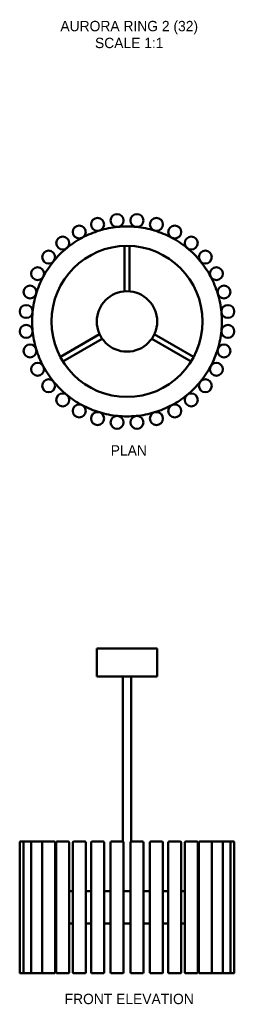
# Model space of a CAD drawing. Header units: millimetres. Extents: x 397 to 895, y 123 to 2404.
import ezdxf

# ---------------------------------------------------------------- set-up
doc = ezdxf.new("R2010")
doc.units = ezdxf.units.MM
doc.layers.add('Symbol (ANSI)', color=7, linetype='Continuous', lineweight=25)
doc.layers.add('Visible (ANSI)', color=7, linetype='Continuous', lineweight=50)
doc.styles.add('Note Text (ANSI)', font='tahoma.ttf')

msp = doc.modelspace()

# ---------------------------------------------------------------- linework, layer by layer
at = {"layer": 'Visible (ANSI)'}
for p, q in [((640, 1774.7), (640, 1879.9)), ((652, 1774.7), (652, 1879.9)), ((582.6, 1675.3), (491.6, 1622.7)), ((709.4, 1675.3), (800.5, 1622.7)), ((588.6, 1664.9), (497.6, 1612.3)), ((703.4, 1664.9), (794.5, 1612.3)), ((716, 947.6), (576, 947.6)), ((576, 882.6), (576, 947.6)), ((716, 882.6), (716, 947.6)), ((576, 882.6), (716, 882.6)), ((636, 500.1), (636, 882.6)), ((656, 500.1), (656, 882.6)), ((397.2, 197.1), (397.2, 498.1)), ((399.2, 500.1), (408.2, 500.1)), ((406.2, 197.1), (406.2, 498.1)), ((408.2, 500.1), (425.8, 500.1)), ((423.8, 197.1), (423.8, 498.1)), ((425.8, 500.1), (451.4, 500.1)), ((449.4, 197.1), (449.4, 498.1)), ((451.4, 500.1), (477.4, 500.1)), ((479.4, 197.1), (479.4, 498.1)), ((482, 197.1), (482, 498.1)), ((484, 500.1), (510, 500.1)), ((512, 197.1), (512, 498.1)), ((520.3, 197.1), (520.3, 498.1)), ((522.3, 500.1), (548.3, 500.1)), ((550.3, 197.1), (550.3, 498.1)), ((562.8, 197.1), (562.8, 498.1)), ((564.8, 500.1), (590.8, 500.1)), ((592.8, 197.1), (592.8, 498.1)), ((608, 197.1), (608, 498.1)), ((610, 500.1), (636, 500.1)), ((638, 197.1), (638, 498.1)), ((654.1, 197.1), (654.1, 498.1)), ((656.1, 500.1), (682.1, 500.1)), ((684.1, 197.1), (684.1, 498.1)), ((699.3, 197.1), (699.3, 498.1)), ((701.3, 500.1), (727.3, 500.1)), ((729.3, 197.1), (729.3, 498.1)), ((741.8, 197.1), (741.8, 498.1)), ((743.8, 500.1), (769.8, 500.1)), ((771.8, 197.1), (771.8, 498.1)), ((780.1, 197.1), (780.1, 498.1)), ((782.1, 500.1), (808.1, 500.1)), ((810.1, 197.1), (810.1, 498.1)), ((812.7, 197.1), (812.7, 498.1)), ((814.7, 500.1), (840.7, 500.1)), ((840.7, 500.1), (866.3, 500.1)), ((842.7, 197.1), (842.7, 498.1)), ((866.3, 500.1), (883.9, 500.1)), ((868.3, 197.1), (868.3, 498.1)), ((883.9, 500.1), (892.9, 500.1)), ((885.9, 197.1), (885.9, 498.1)), ((894.9, 197.1), (894.9, 498.1)), ((482, 385.1), (479.4, 385.1)), ((520.3, 385.1), (512, 385.1)), ((562.8, 385.1), (550.3, 385.1)), ((608, 385.1), (592.8, 385.1)), ((654.1, 385.1), (638, 385.1)), ((699.3, 385.1), (684.1, 385.1)), ((741.8, 385.1), (729.3, 385.1)), ((780.1, 385.1), (771.8, 385.1)), ((812.7, 385.1), (810.1, 385.1)), ((479.4, 310.1), (482, 310.1)), ((512, 310.1), (520.3, 310.1)), ((550.3, 310.1), (562.8, 310.1)), ((592.8, 310.1), (608, 310.1)), ((638, 310.1), (654.1, 310.1)), ((684.1, 310.1), (699.3, 310.1)), ((729.3, 310.1), (741.8, 310.1)), ((771.8, 310.1), (780.1, 310.1)), ((810.1, 310.1), (812.7, 310.1)), ((408.2, 195.1), (399.2, 195.1)), ((425.8, 195.1), (408.2, 195.1)), ((451.4, 195.1), (425.8, 195.1)), ((477.4, 195.1), (451.4, 195.1)), ((510, 195.1), (484, 195.1)), ((548.3, 195.1), (522.3, 195.1)), ((590.8, 195.1), (564.8, 195.1)), ((636, 195.1), (610, 195.1)), ((682.1, 195.1), (656.1, 195.1)), ((727.3, 195.1), (701.3, 195.1)), ((769.8, 195.1), (743.8, 195.1)), ((808.1, 195.1), (782.1, 195.1)), ((840.7, 195.1), (814.7, 195.1)), ((866.3, 195.1), (840.7, 195.1)), ((883.9, 195.1), (866.3, 195.1)), ((892.9, 195.1), (883.9, 195.1))]:
    msp.add_line(p, q, dxfattribs=at)
for centre, radius in [((577.8, 1929.8), 15), ((623, 1938.8), 15), ((669.1, 1938.8), 15), ((714.3, 1929.8), 15), ((535.3, 1912.2), 15), ((756.8, 1912.2), 15), ((497, 1886.6), 15), ((795.1, 1886.6), 15), ((646, 1705), 175), ((464.4, 1854), 15), ((827.7, 1854), 15), ((438.8, 1815.7), 15), ((853.3, 1815.7), 15), ((421.2, 1773.2), 15), ((870.9, 1773.2), 15), ((646, 1705), 70), ((412.2, 1728), 15), ((879.9, 1728), 15), ((412.2, 1681.9), 15), ((879.9, 1681.9), 15), ((421.2, 1636.7), 15), ((870.9, 1636.7), 15), ((438.8, 1594.2), 15), ((853.3, 1594.2), 15), ((464.4, 1555.9), 15), ((827.7, 1555.9), 15), ((497, 1523.3), 15), ((795.1, 1523.3), 15), ((535.3, 1497.7), 15), ((756.8, 1497.7), 15), ((577.8, 1480.1), 15), ((623, 1471.1), 15), ((669.1, 1471.1), 15), ((714.3, 1480.1), 15)]:
    msp.add_circle(centre, radius, dxfattribs=at)
for centre, radius, start, end in [((646, 1705), 220, 95.625, 106.875), ((646, 1705), 220, 84.375, 95.625), ((646, 1705), 220, 73.125, 84.375), ((646, 1705), 220, 118.125, 129.375), ((646, 1705), 220, 106.875, 118.125), ((646, 1705), 220, 61.875, 73.125), ((646, 1705), 220, 50.625, 61.875), ((646, 1705), 220, 129.375, 140.625), ((646, 1705), 220, 39.375, 50.625), ((646, 1705), 220, 140.625, 151.875), ((646, 1705), 220, 28.125, 39.375), ((646, 1705), 220, 151.875, 163.125), ((646, 1705), 220, 16.875, 28.125), ((646, 1705), 220, 163.125, 174.375), ((646, 1705), 220, 5.625, 16.875), ((646, 1705), 220, 174.375, 185.625), ((646, 1705), 220, 354.375, 5.625), ((646, 1705), 220, 185.625, 196.875), ((646, 1705), 220, 343.125, 354.375), ((646, 1705), 220, 196.875, 208.125), ((646, 1705), 220, 331.875, 343.125), ((646, 1705), 220, 208.125, 219.375), ((646, 1705), 220, 320.625, 331.875), ((646, 1705), 220, 219.375, 230.625), ((646, 1705), 220, 309.375, 320.625), ((646, 1705), 220, 230.625, 241.875), ((646, 1705), 220, 298.125, 309.375), ((646, 1705), 220, 241.875, 253.125), ((646, 1705), 220, 286.875, 298.125), ((646, 1705), 220, 253.125, 264.375), ((646, 1705), 220, 264.375, 275.625), ((646, 1705), 220, 275.625, 286.875), ((399.2, 498.1), 2, 90, 180), ((408.2, 498.1), 2, 90, 180), ((425.8, 498.1), 2, 90, 180), ((451.4, 498.1), 2, 90, 180), ((477.4, 498.1), 2, 0, 90), ((484, 498.1), 2, 90, 180), ((510, 498.1), 2, 0, 90), ((522.3, 498.1), 2, 90, 180), ((548.3, 498.1), 2, 0, 90), ((564.8, 498.1), 2, 90, 180), ((590.8, 498.1), 2, 0, 90), ((610, 498.1), 2, 90, 180), ((636, 498.1), 2, 0, 90), ((656.1, 498.1), 2, 90, 180), ((682.1, 498.1), 2, 0, 90), ((701.3, 498.1), 2, 90, 180), ((727.3, 498.1), 2, 0, 90), ((743.8, 498.1), 2, 90, 180), ((769.8, 498.1), 2, 0, 90), ((782.1, 498.1), 2, 90, 180), ((808.1, 498.1), 2, 0, 90), ((814.7, 498.1), 2, 90, 180), ((840.7, 498.1), 2, 0, 90), ((866.3, 498.1), 2, 0, 90), ((883.9, 498.1), 2, 0, 90), ((892.9, 498.1), 2, 0, 90), ((399.2, 197.1), 2, 180, 270), ((408.2, 197.1), 2, 180, 270), ((425.8, 197.1), 2, 180, 270), ((451.4, 197.1), 2, 180, 270), ((477.4, 197.1), 2, 270, 0), ((484, 197.1), 2, 180, 270), ((510, 197.1), 2, 270, 0), ((522.3, 197.1), 2, 180, 270), ((548.3, 197.1), 2, 270, 0), ((564.8, 197.1), 2, 180, 270), ((590.8, 197.1), 2, 270, 0), ((610, 197.1), 2, 180, 270), ((636, 197.1), 2, 270, 0), ((656.1, 197.1), 2, 180, 270), ((682.1, 197.1), 2, 270, 0), ((701.3, 197.1), 2, 180, 270), ((727.3, 197.1), 2, 270, 0), ((743.8, 197.1), 2, 180, 270), ((769.8, 197.1), 2, 270, 0), ((782.1, 197.1), 2, 180, 270), ((808.1, 197.1), 2, 270, 0), ((814.7, 197.1), 2, 180, 270), ((840.7, 197.1), 2, 270, 0), ((866.3, 197.1), 2, 270, 0), ((883.9, 197.1), 2, 270, 0), ((892.9, 197.1), 2, 270, 0)]:
    msp.add_arc(centre, radius, start, end, dxfattribs=at)

# ---------------------------------------------------------------- texts
at = {"layer": 'Symbol (ANSI)', "insert": (651.2, 2401.2), "char_height": 24, "width": 1299.481, "attachment_point": 2, "line_spacing_factor": 0.976645, "style": 'Note Text (ANSI)'}
msp.add_mtext('{\\fGill Sans MT|b0|i0;\\H24.0000;AURORA RING 2 (32)\\P\\fGill Sans MT|b0|i0;\\H24.0000;SCALE 1:1}', dxfattribs=at)
at = {"layer": 'Symbol (ANSI)', "char_height": 24, "attachment_point": 2, "style": 'Note Text (ANSI)'}
for s, insert, width in [('{\\fGill Sans MT|b0|i0;\\H24.0000;PLAN }', (650.2, 1418.2), 1302.351), ('{\\fGill Sans MT|b0|i0;\\H24.0000;FRONT ELEVATION}', (651.2, 147.6), 1294.878)]:
    msp.add_mtext(s, dxfattribs=dict(at, insert=insert, width=width))

doc.saveas('drawing.dxf')
